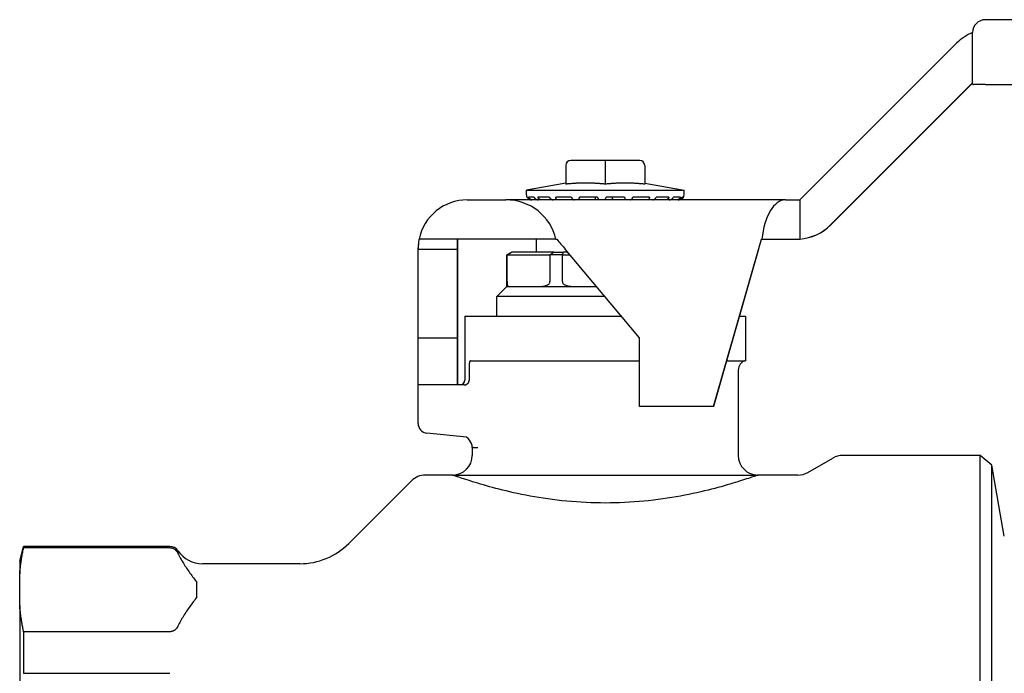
# Model space of a CAD drawing. Header units: millimetres. Extents: x 180 to 491, y 4 to 406.
# Tile 6 of 16: x 180 to 280, y 198 to 264. Entities that reach past the tile are written whole.
import ezdxf

# ---------------------------------------------------------------- set-up
doc = ezdxf.new("R2010")
doc.units = ezdxf.units.MM
doc.layers.add('DETAIL', color=2, linetype='Continuous')

msp = doc.modelspace()

# ---------------------------------------------------------------- linework, layer by layer
at = {"layer": 'DETAIL'}
for p, q in [((368.837, 264.13), (278.437, 264.13)), ((277.137, 257.63), (277.137, 262.83)), ((259.605, 245.83), (275.517, 261.742)), ((277.137, 257.706), (262.726, 243.294)), ((262.744, 243.294), (277.137, 257.687)), ((278.436, 257.53), (277.237, 257.53)), ((278.436, 257.53), (368.836, 257.53)), ((235.847, 249.33), (235.847, 247.426)), ((239.847, 249.83), (236.347, 249.83)), ((239.847, 249.83), (239.847, 249.33)), ((243.347, 249.83), (239.847, 249.83)), ((239.847, 249.33), (239.847, 247.426)), ((243.847, 249.33), (243.847, 247.426)), ((235.847, 247.535), (231.847, 246.83)), ((243.847, 247.535), (247.847, 246.83)), ((231.847, 246.83), (247.847, 246.83)), ((231.847, 246.33), (231.847, 246.83)), ((231.92, 246.109), (231.898, 246.109)), ((232.6, 246.109), (232.037, 246.109)), ((234.155, 246.109), (233.014, 246.109)), ((236.396, 246.109), (234.816, 246.109)), ((239.053, 246.109), (237.224, 246.109)), ((239.847, 245.83), (239.948, 246.109)), ((241.806, 246.109), (239.948, 246.109)), ((244.322, 246.109), (242.66, 246.109)), ((246.299, 246.109), (245.033, 246.109)), ((247.497, 246.109), (246.78, 246.109)), ((247.795, 246.109), (247.691, 246.109)), ((247.847, 246.33), (247.847, 246.83)), ((225.838, 245.83), (229.751, 245.83)), ((258.137, 245.83), (229.751, 245.83)), ((258.137, 245.83), (259.605, 245.83)), ((259.605, 245.83), (259.605, 241.847)), ((220.842, 240.83), (220.943, 241.83)), ((234.826, 241.83), (220.943, 241.83)), ((224.842, 241.83), (224.842, 240.83)), ((224.856, 227.03), (224.856, 241.83)), ((232.847, 240.53), (232.847, 241.83)), ((234.826, 241.83), (234.931, 241.83)), ((250.834, 224.83), (255.694, 241.83)), ((255.691, 241.83), (255.74, 241.83)), ((255.74, 241.83), (259.605, 241.83)), ((259.605, 241.847), (259.605, 241.83)), ((220.842, 240.83), (224.842, 240.83)), ((220.849, 231.83), (220.842, 240.83)), ((224.842, 240.83), (224.849, 231.83)), ((230.347, 240.53), (229.847, 240.241)), ((229.873, 240.241), (229.847, 240.241)), ((229.847, 237.03), (229.847, 240.241)), ((229.873, 237.53), (229.873, 240.241)), ((229.873, 240.241), (234.232, 240.241)), ((230.347, 240.53), (230.364, 240.53)), ((234.607, 240.53), (230.364, 240.53)), ((234.232, 240.241), (234.232, 237.53)), ((235.488, 240.241), (234.232, 240.241)), ((234.607, 240.53), (235.604, 240.53)), ((235.488, 237.53), (235.488, 240.241)), ((235.488, 240.241), (236.264, 240.241)), ((236.022, 240.53), (235.604, 240.53)), ((243.331, 231.819), (235.77, 240.83)), ((255.405, 240.83), (250.831, 224.83)), ((229.847, 237.03), (228.847, 236.03)), ((229.847, 237.03), (230.058, 237.03)), ((230.058, 237.03), (233.181, 237.03)), ((233.181, 237.03), (236.724, 237.03)), ((236.724, 237.03), (238.959, 237.03)), ((239.798, 236.03), (228.847, 236.03)), ((228.847, 234.03), (228.847, 236.03)), ((225.597, 234.03), (241.476, 234.03)), ((225.597, 234.03), (225.597, 227.53)), ((253.464, 234.03), (254.097, 234.03)), ((254.097, 234.03), (254.097, 229.498)), ((220.849, 231.83), (224.849, 231.83)), ((220.849, 227.03), (220.849, 231.83)), ((224.849, 231.83), (224.849, 227.03)), ((243.331, 224.83), (243.331, 231.819)), ((226.033, 229.015), (226.033, 227.53)), ((226.159, 229.498), (243.331, 229.498)), ((252.169, 229.498), (254.097, 229.498)), ((253.347, 228.53), (253.347, 219.88)), ((225.518, 227.03), (220.847, 227.03)), ((220.847, 223.126), (220.847, 227.03)), ((250.831, 224.83), (243.331, 224.83)), ((250.831, 224.83), (250.834, 224.83)), ((225.747, 221.714), (221.741, 222.135)), ((226.347, 220.681), (226.347, 219.88)), ((226.43, 220.681), (226.347, 220.681)), ((226.43, 220.681), (226.909, 220.681)), ((260.411, 218.148), (262.947, 219.612)), ((277.911, 219.88), (263.947, 219.88)), ((279.085, 218.895), (277.911, 219.88)), ((277.911, 128.38), (277.911, 219.88)), ((279.085, 129.365), (279.085, 218.895)), ((280.356, 211.685), (279.085, 218.895)), ((213.797, 210.93), (220.161, 217.294)), ((224.354, 217.88), (221.575, 217.88)), ((224.347, 217.88), (224.354, 217.88)), ((224.347, 217.88), (224.347, 217.88)), ((224.347, 217.88), (255.347, 217.88)), ((255.339, 217.88), (255.347, 217.88)), ((259.411, 217.88), (255.339, 217.88)), ((255.347, 217.88), (255.346, 217.88)), ((180.397, 209.13), (180.798, 210.63)), ((180.798, 210.63), (180.798, 210.508)), ((195.639, 210.63), (180.798, 210.63)), ((180.798, 210.508), (195.639, 210.508)), ((180.397, 209.13), (180.397, 207.832)), ((208.847, 208.88), (198.947, 208.88)), ((180.397, 204.636), (180.397, 207.832)), ((198.397, 205.515), (198.397, 206.954)), ((180.397, 204.636), (180.397, 191.286)), ((180.798, 201.961), (180.798, 197.744)), ((195.639, 201.961), (180.798, 201.961)), ((180.798, 197.744), (195.639, 197.744))]:
    msp.add_line(p, q, dxfattribs=at)
at = {"layer": 'DETAIL', "flags": 128}
for points in [[(237.847, 247.535), (237.762, 247.535), (237.679, 247.534), (237.595, 247.533), (237.513, 247.532), (237.43, 247.53), (237.348, 247.528), (237.266, 247.525), (237.185, 247.522), (237.103, 247.519), (237.021, 247.515), (236.94, 247.511), (236.858, 247.507), (236.776, 247.502), (236.694, 247.497), (236.611, 247.491), (236.528, 247.486), (236.445, 247.479), (236.361, 247.473), (236.277, 247.466), (236.192, 247.459), (236.107, 247.451), (236.021, 247.443), (235.934, 247.435), (235.847, 247.426)], [(239.847, 247.426), (239.759, 247.435), (239.672, 247.443), (239.586, 247.451), (239.501, 247.459), (239.416, 247.466), (239.332, 247.473), (239.248, 247.479), (239.165, 247.486), (239.082, 247.491), (239, 247.497), (238.917, 247.502), (238.835, 247.507), (238.754, 247.511), (238.672, 247.515), (238.59, 247.519), (238.509, 247.522), (238.427, 247.525), (238.345, 247.528), (238.263, 247.53), (238.18, 247.532), (238.098, 247.533), (238.014, 247.534), (237.931, 247.535), (237.847, 247.535)], [(241.847, 247.535), (241.762, 247.535), (241.679, 247.534), (241.595, 247.533), (241.513, 247.532), (241.43, 247.53), (241.348, 247.528), (241.266, 247.525), (241.185, 247.522), (241.103, 247.519), (241.021, 247.515), (240.94, 247.511), (240.858, 247.507), (240.776, 247.502), (240.694, 247.497), (240.611, 247.491), (240.528, 247.486), (240.445, 247.479), (240.361, 247.473), (240.277, 247.466), (240.192, 247.459), (240.107, 247.451), (240.021, 247.443), (239.934, 247.435), (239.847, 247.426)], [(243.847, 247.426), (243.759, 247.435), (243.672, 247.443), (243.586, 247.451), (243.501, 247.459), (243.416, 247.466), (243.332, 247.473), (243.248, 247.479), (243.165, 247.486), (243.082, 247.491), (243, 247.497), (242.917, 247.502), (242.835, 247.507), (242.754, 247.511), (242.672, 247.515), (242.59, 247.519), (242.509, 247.522), (242.427, 247.525), (242.345, 247.528), (242.263, 247.53), (242.18, 247.532), (242.098, 247.533), (242.014, 247.534), (241.931, 247.535), (241.847, 247.535)], [(231.92, 246.109), (231.931, 246.089), (231.943, 246.069), (231.956, 246.049), (231.97, 246.03), (231.985, 246.012), (232, 245.995), (232.016, 245.979), (232.032, 245.963), (232.049, 245.949), (232.068, 245.934), (232.087, 245.92), (232.107, 245.907), (232.128, 245.895), (232.149, 245.884), (232.17, 245.874), (232.191, 245.865), (232.212, 245.857), (232.235, 245.85), (232.258, 245.844), (232.282, 245.839), (232.305, 245.835), (232.329, 245.832), (232.352, 245.83), (232.375, 245.83)], [(232.46, 245.83), (232.438, 245.83), (232.415, 245.832), (232.392, 245.835), (232.369, 245.839), (232.346, 245.844), (232.324, 245.85), (232.302, 245.857), (232.281, 245.865), (232.262, 245.874), (232.242, 245.884), (232.222, 245.895), (232.203, 245.907), (232.185, 245.92), (232.167, 245.934), (232.15, 245.949), (232.134, 245.963), (232.119, 245.979), (232.106, 245.995), (232.092, 246.012), (232.079, 246.03), (232.067, 246.049), (232.056, 246.069), (232.046, 246.089), (232.037, 246.109)], [(232.6, 246.109), (232.613, 246.089), (232.626, 246.069), (232.641, 246.049), (232.656, 246.03), (232.672, 246.012), (232.688, 245.995), (232.704, 245.979), (232.72, 245.963), (232.738, 245.949), (232.757, 245.934), (232.776, 245.92), (232.796, 245.907), (232.816, 245.895), (232.837, 245.884), (232.857, 245.874), (232.877, 245.865), (232.898, 245.857), (232.919, 245.85), (232.941, 245.844), (232.963, 245.839), (232.985, 245.835), (233.007, 245.832), (233.029, 245.83), (233.049, 245.83)], [(233.351, 245.83), (233.332, 245.83), (233.312, 245.832), (233.292, 245.835), (233.272, 245.839), (233.252, 245.844), (233.234, 245.85), (233.215, 245.857), (233.198, 245.865), (233.182, 245.874), (233.166, 245.884), (233.15, 245.895), (233.135, 245.907), (233.12, 245.92), (233.106, 245.934), (233.093, 245.949), (233.081, 245.963), (233.07, 245.979), (233.06, 245.995), (233.051, 246.012), (233.042, 246.03), (233.033, 246.049), (233.026, 246.069), (233.02, 246.089), (233.014, 246.109)], [(234.155, 246.109), (234.167, 246.089), (234.18, 246.069), (234.194, 246.049), (234.209, 246.03), (234.224, 246.012), (234.238, 245.995), (234.253, 245.979), (234.268, 245.963), (234.284, 245.949), (234.301, 245.934), (234.318, 245.92), (234.335, 245.907), (234.353, 245.895), (234.37, 245.884), (234.387, 245.874), (234.404, 245.865), (234.421, 245.857), (234.439, 245.85), (234.457, 245.844), (234.475, 245.839), (234.493, 245.835), (234.51, 245.832), (234.527, 245.83), (234.543, 245.83)], [(235.026, 245.83), (235.011, 245.83), (234.997, 245.832), (234.982, 245.835), (234.968, 245.839), (234.954, 245.844), (234.941, 245.85), (234.929, 245.857), (234.917, 245.865), (234.906, 245.874), (234.896, 245.884), (234.886, 245.895), (234.876, 245.907), (234.867, 245.92), (234.859, 245.934), (234.851, 245.949), (234.844, 245.963), (234.838, 245.979), (234.833, 245.995), (234.829, 246.012), (234.825, 246.03), (234.821, 246.049), (234.819, 246.069), (234.817, 246.089), (234.816, 246.109)], [(236.396, 246.109), (236.407, 246.089), (236.418, 246.069), (236.43, 246.049), (236.442, 246.03), (236.454, 246.012), (236.466, 245.995), (236.477, 245.979), (236.489, 245.963), (236.501, 245.949), (236.513, 245.934), (236.526, 245.92), (236.539, 245.907), (236.551, 245.895), (236.564, 245.884), (236.576, 245.874), (236.588, 245.865), (236.599, 245.857), (236.611, 245.85), (236.623, 245.844), (236.634, 245.839), (236.646, 245.835), (236.657, 245.832), (236.667, 245.83), (236.677, 245.83)], [(237.281, 245.83), (237.274, 245.83), (237.266, 245.832), (237.259, 245.835), (237.253, 245.839), (237.246, 245.844), (237.24, 245.85), (237.235, 245.857), (237.23, 245.865), (237.226, 245.874), (237.223, 245.884), (237.22, 245.895), (237.217, 245.907), (237.215, 245.92), (237.213, 245.934), (237.212, 245.949), (237.211, 245.963), (237.211, 245.979), (237.211, 245.995), (237.212, 246.012), (237.213, 246.03), (237.215, 246.049), (237.218, 246.069), (237.22, 246.089), (237.224, 246.109)], [(238.82, 245.83), (238.823, 245.841), (238.825, 245.853), (238.828, 245.864), (238.83, 245.875), (238.833, 245.887), (238.835, 245.899), (238.838, 245.91), (238.841, 245.922), (238.843, 245.933), (238.846, 245.945), (238.848, 245.956), (238.851, 245.968), (238.853, 245.98), (238.856, 245.991), (238.858, 246.003), (238.861, 246.015), (238.864, 246.026), (238.866, 246.038), (238.869, 246.05), (238.871, 246.061), (238.874, 246.073), (238.877, 246.085), (238.879, 246.097), (238.882, 246.109)], [(239.053, 246.109), (239.061, 246.089), (239.069, 246.069), (239.077, 246.049), (239.085, 246.03), (239.093, 246.012), (239.101, 245.995), (239.108, 245.979), (239.115, 245.963), (239.122, 245.949), (239.128, 245.934), (239.135, 245.92), (239.142, 245.907), (239.148, 245.895), (239.154, 245.884), (239.159, 245.874), (239.164, 245.865), (239.169, 245.857), (239.173, 245.85), (239.177, 245.844), (239.181, 245.839), (239.185, 245.835), (239.188, 245.832), (239.191, 245.83), (239.193, 245.83)], [(240.623, 245.83), (240.62, 245.841), (240.617, 245.853), (240.614, 245.864), (240.611, 245.875), (240.608, 245.887), (240.605, 245.899), (240.602, 245.91), (240.599, 245.922), (240.596, 245.933), (240.593, 245.945), (240.59, 245.956), (240.587, 245.968), (240.584, 245.98), (240.581, 245.991), (240.578, 246.003), (240.575, 246.015), (240.572, 246.026), (240.569, 246.038), (240.566, 246.05), (240.563, 246.061), (240.56, 246.073), (240.557, 246.085), (240.554, 246.097), (240.551, 246.109)], [(241.806, 246.109), (241.81, 246.089), (241.814, 246.069), (241.817, 246.049), (241.821, 246.03), (241.823, 246.012), (241.826, 245.995), (241.827, 245.979), (241.829, 245.963), (241.83, 245.949), (241.83, 245.934), (241.83, 245.92), (241.829, 245.907), (241.828, 245.895), (241.827, 245.884), (241.825, 245.874), (241.823, 245.865), (241.82, 245.857), (241.817, 245.85), (241.813, 245.844), (241.809, 245.839), (241.804, 245.835), (241.799, 245.832), (241.793, 245.83), (241.788, 245.83)], [(242.412, 245.83), (242.42, 245.83), (242.428, 245.832), (242.437, 245.835), (242.447, 245.839), (242.457, 245.844), (242.467, 245.85), (242.477, 245.857), (242.487, 245.865), (242.497, 245.874), (242.507, 245.884), (242.518, 245.895), (242.529, 245.907), (242.541, 245.92), (242.552, 245.934), (242.563, 245.949), (242.574, 245.963), (242.584, 245.979), (242.595, 245.995), (242.606, 246.012), (242.617, 246.03), (242.628, 246.049), (242.639, 246.069), (242.65, 246.089), (242.66, 246.109)], [(244.322, 246.109), (244.322, 246.089), (244.321, 246.069), (244.32, 246.049), (244.318, 246.03), (244.315, 246.012), (244.312, 245.995), (244.308, 245.979), (244.304, 245.963), (244.298, 245.949), (244.292, 245.934), (244.285, 245.92), (244.278, 245.907), (244.27, 245.895), (244.262, 245.884), (244.253, 245.874), (244.243, 245.865), (244.234, 245.857), (244.223, 245.85), (244.211, 245.844), (244.199, 245.839), (244.187, 245.835), (244.174, 245.832), (244.161, 245.83), (244.148, 245.83)], [(244.667, 245.83), (244.682, 245.83), (244.698, 245.832), (244.714, 245.835), (244.73, 245.839), (244.747, 245.844), (244.763, 245.85), (244.78, 245.857), (244.796, 245.865), (244.811, 245.874), (244.827, 245.884), (244.844, 245.895), (244.86, 245.907), (244.877, 245.92), (244.893, 245.934), (244.908, 245.949), (244.923, 245.963), (244.938, 245.979), (244.952, 245.995), (244.966, 246.012), (244.98, 246.03), (244.994, 246.049), (245.008, 246.069), (245.021, 246.089), (245.033, 246.109)], [(246.299, 246.109), (246.294, 246.089), (246.289, 246.069), (246.283, 246.049), (246.276, 246.03), (246.268, 246.012), (246.26, 245.995), (246.251, 245.979), (246.241, 245.963), (246.23, 245.949), (246.218, 245.934), (246.206, 245.92), (246.192, 245.907), (246.178, 245.895), (246.163, 245.884), (246.149, 245.874), (246.134, 245.865), (246.118, 245.857), (246.101, 245.85), (246.083, 245.844), (246.065, 245.839), (246.046, 245.835), (246.027, 245.832), (246.009, 245.83), (245.99, 245.83)], [(246.342, 245.83), (246.361, 245.83), (246.382, 245.832), (246.403, 245.835), (246.425, 245.839), (246.446, 245.844), (246.467, 245.85), (246.488, 245.857), (246.507, 245.865), (246.527, 245.874), (246.547, 245.884), (246.567, 245.895), (246.586, 245.907), (246.606, 245.92), (246.625, 245.934), (246.643, 245.949), (246.661, 245.963), (246.677, 245.979), (246.693, 245.995), (246.709, 246.012), (246.725, 246.03), (246.74, 246.049), (246.754, 246.069), (246.768, 246.089), (246.78, 246.109)], [(247.497, 246.109), (247.489, 246.089), (247.48, 246.069), (247.47, 246.049), (247.458, 246.03), (247.446, 246.012), (247.434, 245.995), (247.421, 245.979), (247.407, 245.963), (247.392, 245.949), (247.376, 245.934), (247.359, 245.92), (247.341, 245.907), (247.322, 245.895), (247.304, 245.884), (247.284, 245.874), (247.265, 245.865), (247.246, 245.857), (247.225, 245.85), (247.203, 245.844), (247.181, 245.839), (247.158, 245.835), (247.135, 245.832), (247.113, 245.83), (247.091, 245.83)], [(247.233, 245.83), (247.255, 245.83), (247.278, 245.832), (247.302, 245.835), (247.325, 245.839), (247.349, 245.844), (247.372, 245.85), (247.395, 245.857), (247.416, 245.865), (247.437, 245.874), (247.458, 245.884), (247.479, 245.895), (247.5, 245.907), (247.52, 245.92), (247.54, 245.934), (247.558, 245.949), (247.576, 245.963), (247.592, 245.979), (247.608, 245.995), (247.624, 246.012), (247.639, 246.03), (247.654, 246.049), (247.667, 246.069), (247.68, 246.089), (247.691, 246.109)], [(247.773, 246.109), (247.762, 246.089), (247.75, 246.069), (247.737, 246.049), (247.723, 246.03), (247.708, 246.012), (247.693, 245.995), (247.677, 245.979), (247.661, 245.963), (247.644, 245.949), (247.625, 245.934), (247.606, 245.92), (247.586, 245.907), (247.565, 245.895), (247.544, 245.884), (247.523, 245.874), (247.502, 245.865), (247.481, 245.857), (247.458, 245.85), (247.435, 245.844), (247.412, 245.839), (247.388, 245.835), (247.364, 245.832), (247.341, 245.83), (247.318, 245.83)], [(229.873, 240.241), (229.893, 240.253), (229.914, 240.265), (229.934, 240.277), (229.955, 240.289), (229.975, 240.301), (229.996, 240.313), (230.016, 240.325), (230.036, 240.337), (230.057, 240.349), (230.077, 240.361), (230.098, 240.373), (230.118, 240.385), (230.139, 240.397), (230.159, 240.409), (230.18, 240.421), (230.2, 240.433), (230.221, 240.445), (230.241, 240.458), (230.262, 240.47), (230.282, 240.482), (230.303, 240.494), (230.323, 240.506), (230.344, 240.518), (230.364, 240.53)], [(234.232, 240.241), (234.247, 240.253), (234.263, 240.265), (234.279, 240.277), (234.294, 240.289), (234.31, 240.301), (234.326, 240.313), (234.341, 240.325), (234.357, 240.337), (234.373, 240.349), (234.388, 240.361), (234.404, 240.373), (234.419, 240.385), (234.435, 240.397), (234.451, 240.409), (234.466, 240.421), (234.482, 240.433), (234.498, 240.445), (234.513, 240.458), (234.529, 240.47), (234.544, 240.482), (234.56, 240.494), (234.575, 240.506), (234.591, 240.518), (234.607, 240.53)], [(235.488, 240.241), (235.492, 240.253), (235.497, 240.265), (235.502, 240.277), (235.507, 240.289), (235.512, 240.301), (235.516, 240.313), (235.521, 240.325), (235.526, 240.337), (235.531, 240.349), (235.536, 240.361), (235.541, 240.373), (235.545, 240.385), (235.55, 240.397), (235.555, 240.409), (235.56, 240.421), (235.565, 240.433), (235.57, 240.445), (235.575, 240.458), (235.579, 240.47), (235.584, 240.482), (235.589, 240.494), (235.594, 240.506), (235.599, 240.518), (235.604, 240.53)], [(229.873, 237.53), (229.873, 237.47), (229.875, 237.414), (229.878, 237.363), (229.881, 237.317), (229.886, 237.277), (229.89, 237.243), (229.896, 237.213), (229.901, 237.187), (229.908, 237.163), (229.914, 237.142), (229.922, 237.124), (229.929, 237.108), (229.938, 237.093), (229.947, 237.081), (229.956, 237.07), (229.966, 237.061), (229.976, 237.053), (229.987, 237.046), (229.998, 237.041), (230.009, 237.036), (230.021, 237.033), (230.033, 237.031), (230.046, 237.03), (230.058, 237.03)], [(233.181, 237.03), (233.227, 237.03), (233.274, 237.031), (233.322, 237.033), (233.372, 237.036), (233.421, 237.041), (233.472, 237.046), (233.522, 237.053), (233.573, 237.061), (233.624, 237.07), (233.675, 237.081), (233.725, 237.093), (233.776, 237.108), (233.825, 237.124), (233.874, 237.142), (233.922, 237.163), (233.969, 237.187), (234.014, 237.213), (234.058, 237.243), (234.101, 237.277), (234.141, 237.317), (234.177, 237.363), (234.206, 237.414), (234.225, 237.47), (234.232, 237.53)], [(235.488, 237.53), (235.495, 237.47), (235.516, 237.414), (235.547, 237.363), (235.587, 237.317), (235.632, 237.277), (235.679, 237.243), (235.728, 237.213), (235.779, 237.187), (235.832, 237.163), (235.887, 237.142), (235.943, 237.124), (236, 237.108), (236.059, 237.093), (236.118, 237.081), (236.178, 237.07), (236.239, 237.061), (236.3, 237.053), (236.362, 237.046), (236.423, 237.041), (236.484, 237.036), (236.545, 237.033), (236.606, 237.031), (236.665, 237.03), (236.724, 237.03)], [(226.159, 229.498), (226.151, 229.497), (226.142, 229.494), (226.133, 229.489), (226.125, 229.482), (226.117, 229.473), (226.109, 229.462), (226.101, 229.449), (226.094, 229.434), (226.087, 229.417), (226.08, 229.399), (226.074, 229.379), (226.068, 229.357), (226.063, 229.334), (226.058, 229.31), (226.053, 229.284), (226.049, 229.257), (226.045, 229.229), (226.042, 229.2), (226.039, 229.171), (226.037, 229.14), (226.035, 229.11), (226.034, 229.078), (226.033, 229.047), (226.033, 229.015)], [(225.518, 227.03), (225.55, 227.031), (225.583, 227.034), (225.617, 227.04), (225.65, 227.047), (225.682, 227.056), (225.713, 227.067), (225.742, 227.08), (225.772, 227.095), (225.801, 227.112), (225.829, 227.132), (225.855, 227.152), (225.88, 227.174), (225.902, 227.197), (225.923, 227.222), (225.944, 227.249), (225.962, 227.278), (225.979, 227.307), (225.993, 227.336), (226.004, 227.366), (226.014, 227.398), (226.022, 227.431), (226.028, 227.464), (226.032, 227.498), (226.033, 227.53)], [(255.347, 217.88), (255.338, 217.877), (255.314, 217.868), (255.274, 217.854), (255.219, 217.834), (255.147, 217.809), (255.06, 217.779), (254.955, 217.743), (254.835, 217.701), (254.698, 217.654), (254.546, 217.602), (254.378, 217.546), (254.194, 217.485), (253.996, 217.419), (253.781, 217.35), (253.553, 217.277), (253.31, 217.201), (253.055, 217.121), (252.787, 217.04), (252.507, 216.956), (252.216, 216.871), (251.916, 216.785), (251.605, 216.698), (251.286, 216.611), (250.959, 216.524), (250.624, 216.438), (250.275, 216.35), (249.912, 216.262), (249.537, 216.174), (249.149, 216.087), (248.749, 216), (248.338, 215.915), (247.917, 215.831), (247.486, 215.75), (247.046, 215.671), (246.597, 215.595), (246.14, 215.523), (245.675, 215.455), (245.204, 215.391), (244.727, 215.332), (244.246, 215.278), (243.76, 215.229), (243.271, 215.185), (242.781, 215.147), (242.289, 215.115), (241.797, 215.089), (241.305, 215.068), (240.816, 215.054), (240.329, 215.045), (239.847, 215.042), (239.364, 215.045), (238.877, 215.054), (238.388, 215.068), (237.896, 215.089), (237.404, 215.115), (236.912, 215.147), (236.422, 215.185), (235.933, 215.229), (235.447, 215.278), (234.966, 215.332), (234.489, 215.391), (234.018, 215.455), (233.553, 215.523), (233.096, 215.595), (232.647, 215.671), (232.207, 215.75), (231.776, 215.831), (231.355, 215.915), (230.944, 216), (230.544, 216.087), (230.157, 216.174), (229.781, 216.262), (229.418, 216.35), (229.069, 216.438), (228.734, 216.524), (228.407, 216.611), (228.088, 216.698), (227.777, 216.785), (227.477, 216.871), (227.186, 216.956), (226.906, 217.04), (226.638, 217.121), (226.383, 217.201), (226.14, 217.277), (225.912, 217.35), (225.698, 217.419), (225.499, 217.485), (225.315, 217.546), (225.147, 217.602), (224.995, 217.654), (224.858, 217.701), (224.738, 217.743), (224.634, 217.779), (224.546, 217.809), (224.474, 217.834), (224.419, 217.854), (224.379, 217.868), (224.355, 217.877), (224.347, 217.88)], [(180.397, 207.832), (180.406, 207.942), (180.416, 208.052), (180.427, 208.162), (180.438, 208.272), (180.45, 208.382), (180.463, 208.492), (180.476, 208.602), (180.49, 208.713), (180.504, 208.823), (180.519, 208.934), (180.535, 209.045), (180.552, 209.156), (180.569, 209.267), (180.586, 209.379), (180.605, 209.491), (180.624, 209.602), (180.643, 209.715), (180.663, 209.827), (180.684, 209.94), (180.706, 210.053), (180.728, 210.166), (180.751, 210.28), (180.774, 210.393), (180.798, 210.508)], [(195.639, 210.508), (195.717, 210.504), (195.789, 210.493), (195.857, 210.478), (195.914, 210.459), (195.967, 210.438), (196.016, 210.415), (196.061, 210.389), (196.102, 210.363), (196.139, 210.337), (196.172, 210.312), (196.202, 210.286), (196.23, 210.26), (196.257, 210.233), (196.282, 210.206), (196.305, 210.179), (196.327, 210.152), (196.348, 210.124), (196.368, 210.096), (196.386, 210.068), (196.404, 210.04), (196.421, 210.011), (196.437, 209.982), (196.452, 209.953), (196.466, 209.924)], [(196.466, 209.924), (196.527, 209.798), (196.591, 209.673), (196.657, 209.547), (196.725, 209.422), (196.795, 209.296), (196.868, 209.17), (196.943, 209.045), (197.019, 208.919), (197.097, 208.794), (197.177, 208.668), (197.258, 208.543), (197.341, 208.419), (197.425, 208.294), (197.51, 208.17), (197.596, 208.046), (197.683, 207.923), (197.771, 207.8), (197.859, 207.677), (197.948, 207.555), (198.037, 207.434), (198.127, 207.313), (198.217, 207.193), (198.307, 207.073), (198.397, 206.954)], [(198.397, 205.515), (198.307, 205.396), (198.217, 205.276), (198.127, 205.156), (198.037, 205.035), (197.948, 204.914), (197.859, 204.792), (197.771, 204.669), (197.683, 204.546), (197.596, 204.423), (197.51, 204.299), (197.425, 204.175), (197.341, 204.05), (197.258, 203.926), (197.177, 203.8), (197.097, 203.675), (197.019, 203.55), (196.943, 203.424), (196.868, 203.299), (196.795, 203.173), (196.725, 203.047), (196.657, 202.922), (196.591, 202.796), (196.527, 202.671), (196.466, 202.545)], [(180.798, 201.961), (180.774, 202.075), (180.751, 202.189), (180.728, 202.303), (180.706, 202.416), (180.684, 202.529), (180.663, 202.642), (180.643, 202.754), (180.624, 202.866), (180.605, 202.978), (180.586, 203.09), (180.569, 203.202), (180.552, 203.313), (180.535, 203.424), (180.519, 203.535), (180.504, 203.646), (180.49, 203.756), (180.476, 203.867), (180.463, 203.977), (180.45, 204.087), (180.438, 204.197), (180.427, 204.307), (180.416, 204.417), (180.406, 204.527), (180.397, 204.636)], [(196.466, 202.545), (196.452, 202.516), (196.437, 202.487), (196.421, 202.458), (196.404, 202.429), (196.386, 202.401), (196.368, 202.373), (196.348, 202.345), (196.327, 202.317), (196.305, 202.29), (196.282, 202.262), (196.257, 202.236), (196.23, 202.209), (196.202, 202.183), (196.172, 202.157), (196.139, 202.132), (196.102, 202.106), (196.061, 202.08), (196.016, 202.054), (195.967, 202.031), (195.914, 202.01), (195.857, 201.991), (195.789, 201.975), (195.717, 201.965), (195.639, 201.961)]]:
    msp.add_lwpolyline(points, dxfattribs=at)
at = {"layer": 'DETAIL'}
for centre, radius, start, end in [((278.437, 262.83), 1.3, 90, 180), ((277.237, 257.63), 0.1, 180, 270), ((236.347, 249.33), 0.5, 90, 180), ((243.347, 249.33), 0.5, 0, 90), ((232.347, 246.33), 0.5, 180, 206.23979), ((247.347, 246.33), 0.5, 333.76021, 0), ((254.347, 228.53), 1, 104.47751, 180), ((225.097, 227.53), 0.5, 270, 0), ((221.836, 223.12), 0.99, 179.63679, 264.46358), ((224.887, 220.485), 1.5, 23.11022, 54.98987), ((225.347, 220.681), 1, 0, 23.11022), ((224.347, 219.88), 2, 270.20087, 0.00117), ((255.347, 219.88), 2, 179.99883, 269.79913), ((263.947, 217.88), 2, 90, 120), ((259.411, 219.88), 2, 270, 300), ((221.575, 215.88), 2, 90, 135), ((208.847, 215.88), 7, 270, 315), ((195.639, 209.63), 1, 34.22887, 90), ((198.947, 211.88), 3, 214.22887, 270)]:
    msp.add_arc(centre, radius, start, end, dxfattribs=at)
for centre, major_axis, ratio, start_param, end_param in [((279.052, 258.206), (0, 5), 1, 0.393017, 0.785398), ((225.838, 240.83), (0, -5), 0.999202, 3.141593, 4.511031), ((229.751, 240.83), (5.18, 0), 0.96531, 0.201358, 1.570796), ((258.137, 240.83), (0, 5), 0.489219, 0, 1.369438), ((259.19, 246.83), (0, -5), 1, 0.082938, 0.785398), ((259.209, 246.83), (0, -5), 1, 0.079286, 0.785398), ((225.838, 240.83), (0, -5), 0.999202, 4.511031, 4.712389), ((235.774, 240.83), (-4.195, 5), 0.000485, 1.369031, 1.570389), ((255.409, 240.83), (1.429, 5), 0.000765, 1.369657, 1.571015)]:
    msp.add_ellipse(centre, major_axis=major_axis, ratio=ratio, start_param=start_param, end_param=end_param, dxfattribs=at)

doc.saveas('drawing.dxf')
